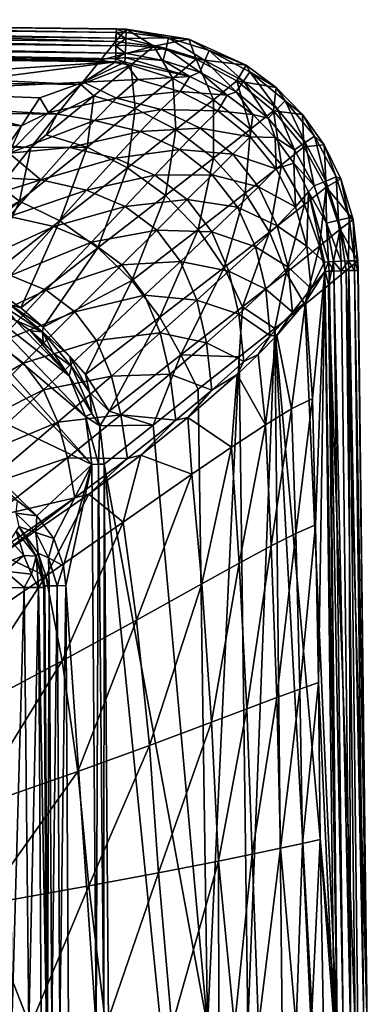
# Model space of a CAD drawing. Header units: millimetres. Extents: x -190 to 190, y 0 to 380.
# Tile 15 of 15: x 124 to 190, y 194 to 380. Entities that reach past the tile are written whole.
import ezdxf

# ---------------------------------------------------------------- set-up
doc = ezdxf.new("R2010")
doc.units = ezdxf.units.MM
doc.layers.add('UM_KLEO4_01_BODY1', color=7, linetype='CONTINUOUS')

msp = doc.modelspace()

# ---------------------------------------------------------------- meshes
at = {"layer": 'UM_KLEO4_01_BODY1'}
mesh = msp.add_polyface(dxfattribs=at)
corners = [(83.0366, 321.2718, -124.6655), (83.0182, 319.7234, -123.4655), (86.6634, 320.022, -124.1845), (89.4034, 321.7398, -125), (83.0555, 322.873, -125), (83.0089, 318.934, -121.6946), (87.7678, 318.1946, -121.9584), (91.4535, 318.2985, -124.3043), (94.5905, 318.8826, -125), (92.0307, 316.0132, -122.1318), (95.45, 315.1082, -124.3628), (0, 379.7638, -3.4685), (0, 377.4482, -20.7456), (142.3473, 375.6234, -21.4577), (84.9915, 318.487, -120.2983), (89.252, 316.9508, -119.7502), (82.7229, 318.7427, -120.5903), (142.3733, 373.4795, -0.3297), (142.3434, 372.3768, -1.2384), (0, 375.2101, -0.3357), (142.4779, 377.373, -1.2146), (142.4478, 376.2633, -0.3172), (0, 379.1101, -1.2108), (0, 377.9977, -0.3139), (0, 379.7134, -2.511), (142.4954, 377.9753, -2.5132), (142.4102, 374.861, -0.0001), (0, 376.5919, -0.0002), (82.7112, 317.7447, -117.8978), (86.4522, 316.0701, -116.4304), (96.5291, 322.5535, -72.0995), (84.6162, 306.9731, -79.3116), (86.2406, 324.6104, -71.8749), (95.7975, 338.5891, -62.4231), (83.7922, 340.0406, -62.0407), (75.7371, 326.4259, -71.6358), (75.9866, 309.3689, -79.2508), (88.5994, 348.1455, -54.3028), (98.7476, 366.1299, -25.2611), (96.1597, 361.2432, -35.83), (69.4086, 366.9482, -24.6722), (67.6, 362.3788, -35.0873), (92.7946, 355.3085, -45.4484), (65.328, 356.8245, -44.629), (62.5459, 350.0917, -53.4844), (59.385, 342.4225, -61.2993)]
mesh.append_faces([[corners[k] for k in face] for face in [(0, 1, 2, 2), (2, 3, 0, 0), (4, 0, 3, 3), (5, 6, 1, 1), (2, 1, 6, 6), (2, 6, 7, 7), (8, 3, 7, 7), (2, 7, 3, 3), (6, 9, 7, 7), (7, 10, 8, 8), (11, 12, 13, 13), (14, 15, 6, 6), (5, 16, 14, 14), (6, 5, 14, 14), (17, 18, 19, 19), (20, 21, 22, 22), (23, 22, 21, 21), (24, 11, 25, 25), (22, 24, 20, 20), (25, 20, 24, 24), (21, 26, 23, 23), (27, 23, 26, 26), (19, 27, 17, 17), (26, 17, 27, 27), (14, 16, 28, 28), (14, 28, 29, 29), (30, 31, 32, 32), (33, 32, 34, 34), (35, 34, 32, 32), (32, 36, 35, 35), (33, 34, 37, 37), (38, 39, 40, 40), (41, 40, 39, 39), (39, 42, 41, 41), (43, 41, 42, 42), (42, 37, 43, 43), (44, 43, 37, 37), (37, 34, 44, 44), (45, 44, 34, 34)]])
mesh = msp.add_polyface(dxfattribs=at)
corners = [(142.4986, 378.0267, -3.4694), (0, 379.7638, -3.4685), (142.3473, 375.6234, -21.4577), (120.5178, 348.3091, -97.8384), (113.7636, 339.7831, -111.1012), (124.2666, 345.5455, -101.6558), (109.8729, 333.9306, -119.063), (131.8111, 341.8179, -103.9491), (136.9691, 355.7074, -81.5922), (129.2808, 358.0655, -79.1648), (126.3549, 355.6944, -84.1964), (131.3228, 361.9635, -70.2568), (138.2299, 365.4035, -60.4965), (135.7927, 367.5613, -54.8615), (142.4954, 377.9753, -2.5132), (136.3076, 367.952, -17.7402), (128.081, 365.0284, -26.0417), (98.7476, 366.1299, -25.2611), (142.3259, 371.7872, -2.5408), (69.4086, 366.9482, -24.6722), (129.7224, 362.2724, -31.8111), (124.6347, 359.7315, -36.768), (122.2933, 354.6057, -44.6087), (120.0564, 353.3137, -46.4288), (118.2461, 350.0471, -50.4113), (114.1152, 345.1698, -55.6462), (96.1597, 361.2432, -35.83), (92.7946, 355.3085, -45.4484), (88.5994, 348.1455, -54.3028), (95.7975, 338.5891, -62.4231), (136.8444, 347.627, -49.7598), (144.1659, 344.548, -49.755), (130.7077, 340.7701, -56.834), (122.3789, 342.6454, -56.8794), (128.282, 349.535, -49.776), (105.4378, 334.2238, -64.8508), (133.6809, 355.6516, -41.823), (142.332, 353.6834, -41.8321), (138.3697, 360.741, -33.3586)]
mesh.append_faces([[corners[k] for k in face] for face in [(0, 1, 2, 2), (3, 4, 5, 5), (6, 5, 4, 4), (5, 7, 8, 8), (8, 9, 10, 10), (10, 3, 5, 5), (8, 10, 5, 5), (11, 10, 9, 9), (9, 8, 12, 12), (13, 11, 12, 12), (9, 12, 11, 11), (1, 0, 14, 14), (15, 16, 17, 17), (18, 15, 17, 17), (18, 17, 19, 19), (15, 20, 16, 16), (21, 16, 20, 20), (20, 22, 21, 21), (23, 21, 22, 22), (22, 24, 23, 23), (23, 24, 25, 25), (16, 21, 17, 17), (26, 17, 21, 21), (21, 23, 26, 26), (27, 26, 23, 23), (23, 25, 27, 27), (28, 27, 25, 25), (28, 25, 29, 29), (30, 31, 32, 32), (32, 33, 30, 30), (34, 30, 33, 33), (35, 25, 33, 33), (25, 24, 34, 34), (33, 25, 34, 34), (36, 37, 34, 34), (24, 22, 34, 34), (36, 34, 22, 22), (36, 22, 38, 38), (22, 20, 38, 38)]])
mesh = msp.add_polyface(dxfattribs=at)
corners = [(0, 369.4796, -53.5616), (-0.0001, 363.688, -69.3989), (131.3228, 361.9635, -70.2568), (135.7927, 367.5613, -54.8615), (0, 374.0358, -37.3905), (139.4866, 372.1345, -38.5906), (0, 377.4482, -20.7456), (142.3473, 375.6234, -21.4577), (126.3549, 355.6944, -84.1964), (-0.0001, 357.1847, -83.7015), (120.5178, 348.3091, -97.8384), (-0.0001, 349.5585, -97.593), (106.0468, 330.109, -123.9104), (113.7636, 339.7831, -111.1012), (0, 374.1107, -1.2516), (0, 375.2101, -0.3357), (142.3434, 372.3768, -1.2384), (142.3259, 371.7872, -2.5408), (0, 373.529, -2.5594), (0, 371.5345, -11.5781), (34.4139, 367.5722, -24.1719), (69.4086, 366.9482, -24.6722), (83.7922, 340.0406, -62.0407), (75.7371, 326.4259, -71.6358), (59.385, 342.4225, -61.2993), (67.6, 362.3788, -35.0873), (33.489, 363.2711, -34.4064), (65.328, 356.8245, -44.629), (32.3955, 358.0508, -43.8202), (62.5459, 350.0917, -53.4844), (31.1018, 351.7018, -52.6152), (29.6583, 344.4162, -60.4536), (54.1014, 329.3986, -71.1171), (0, 366.3469, -27.7905), (0, 359.2554, -42.2365), (0, 354.7469, -49.0434), (0, 351.8033, -52.8445), (0, 342.9444, -62.1471), (27.2619, 331.8755, -70.4505)]
mesh.append_faces([[corners[k] for k in face] for face in [(0, 1, 2, 2), (2, 3, 0, 0), (4, 0, 3, 3), (3, 5, 4, 4), (6, 4, 5, 5), (5, 7, 6, 6), (8, 2, 1, 1), (1, 9, 8, 8), (10, 8, 9, 9), (9, 11, 10, 10), (12, 13, 11, 11), (13, 10, 11, 11), (14, 15, 16, 16), (17, 18, 14, 14), (16, 17, 14, 14), (19, 18, 20, 20), (21, 20, 18, 18), (18, 17, 21, 21), (22, 23, 24, 24), (21, 25, 20, 20), (26, 20, 25, 25), (25, 27, 26, 26), (28, 26, 27, 27), (27, 29, 28, 28), (30, 28, 29, 29), (29, 24, 30, 30), (31, 30, 24, 24), (24, 32, 31, 31), (33, 19, 20, 20), (34, 33, 26, 26), (20, 26, 33, 33), (35, 34, 28, 28), (28, 34, 26, 26), (36, 35, 30, 30), (30, 35, 28, 28), (37, 36, 31, 31), (30, 31, 36, 36), (31, 38, 37, 37)]])
mesh = msp.add_polyface(dxfattribs=at)
corners = [(142.3473, 375.6234, -21.4577), (144.3187, 377.9807, -3.4818), (142.4986, 378.0267, -3.4694), (145.214, 371.1651, -40.2911), (153.1358, 368.7026, -41.6113), (149.5628, 374.792, -21.84), (157.5352, 372.3009, -22.7329), (156.1286, 376.0712, -3.7146), (139.4866, 372.1345, -38.5906), (144.1705, 373.4215, -0.3294), (144.1249, 372.6232, -0.894), (142.3434, 372.3768, -1.2384), (142.3733, 373.4795, -0.3297), (144.0552, 371.7243, -2.5451), (142.3259, 371.7872, -2.5408), (144.3296, 377.3497, -1.2525), (144.2952, 376.2122, -0.3193), (142.4779, 377.373, -1.2146), (142.4478, 376.2633, -0.3172), (144.3331, 377.9288, -2.5227), (142.4954, 377.9753, -2.5132), (142.4102, 374.861, -0.0001), (144.2463, 374.9899, -0.0042), (152.2855, 376.3459, -1.2454), (151.8523, 374.3449, -0.0427), (151.3365, 372.0798, -0.5338), (156.3153, 369.0616, -2.588), (159.9672, 373.9799, -1.3011), (159.1679, 372.0532, -0.049), (158.2394, 369.8564, -0.5298)]
mesh.append_faces([[corners[k] for k in face] for face in [(0, 1, 2, 2), (3, 4, 5, 5), (6, 5, 4, 4), (7, 1, 5, 5), (1, 0, 5, 5), (0, 8, 5, 5), (3, 5, 8, 8), (5, 6, 7, 7), (9, 10, 11, 11), (11, 12, 9, 9), (13, 14, 11, 11), (10, 13, 11, 11), (15, 16, 17, 17), (18, 17, 16, 16), (2, 1, 19, 19), (20, 2, 19, 19), (19, 15, 20, 20), (17, 20, 15, 15), (21, 18, 16, 16), (16, 22, 21, 21), (12, 21, 9, 9), (22, 9, 21, 21), (16, 15, 23, 23), (15, 19, 23, 23), (22, 16, 24, 24), (24, 16, 23, 23), (10, 9, 25, 25), (9, 22, 24, 24), (25, 9, 24, 24), (25, 26, 10, 10), (13, 10, 26, 26), (1, 7, 19, 19), (23, 19, 7, 7), (23, 7, 27, 27), (24, 23, 28, 28), (27, 28, 23, 23), (25, 24, 29, 29), (28, 29, 24, 24), (29, 26, 25, 25)]])
mesh = msp.add_polyface(dxfattribs=at)
corners = [(153.7253, 359.0281, -63.6209), (160.7635, 353.6216, -64.1745), (160.814, 364.6591, -42.488), (167.7728, 359.1337, -42.8302), (173.5835, 352.4064, -42.602), (172.119, 362.6068, -23.5256), (165.214, 368.2059, -23.3154), (157.5352, 372.3009, -22.7329), (177.823, 355.7875, -23.3402), (177.5612, 361.9037, -3.8727), (172.61, 366.9585, -3.875), (166.9278, 371.169, -3.843), (156.1286, 376.0712, -3.7146), (163.3512, 365.5016, -2.6121), (156.3153, 369.0616, -2.588), (158.2394, 369.8564, -0.5298), (159.9672, 373.9799, -1.3011), (167.6053, 369.9257, -1.3378), (159.1679, 372.0532, -0.049), (166.4351, 368.1701, -0.0534), (165.0836, 366.1575, -0.5265), (168.1754, 361.8823, -2.6243), (174.3102, 364.4516, -1.3505), (172.8159, 362.9505, -0.055), (171.0959, 361.2229, -0.5254), (172.3981, 357.5747, -2.6234), (179.8146, 357.7719, -1.3384), (178.064, 356.5935, -0.0535), (176.0569, 355.2327, -0.5265), (161.6241, 362.6061, -13.6864), (167.6975, 357.6975, -13.6818), (158.2743, 359.2828, -24.244), (150.921, 362.8141, -24.2437), (154.497, 366.2437, -13.6903)]
mesh.append_faces([[corners[k] for k in face] for face in [(0, 1, 2, 2), (3, 4, 5, 5), (2, 3, 6, 6), (5, 6, 3, 3), (6, 7, 2, 2), (5, 8, 9, 9), (9, 10, 5, 5), (5, 10, 6, 6), (10, 11, 6, 6), (6, 11, 7, 7), (11, 12, 7, 7), (13, 14, 15, 15), (12, 11, 16, 16), (17, 16, 11, 11), (18, 16, 19, 19), (17, 19, 16, 16), (15, 18, 20, 20), (19, 20, 18, 18), (21, 13, 20, 20), (20, 13, 15, 15), (11, 10, 17, 17), (22, 17, 10, 10), (19, 17, 23, 23), (22, 23, 17, 17), (20, 19, 24, 24), (23, 24, 19, 19), (25, 21, 24, 24), (24, 21, 20, 20), (10, 9, 22, 22), (22, 9, 26, 26), (23, 22, 27, 27), (26, 27, 22, 22), (27, 28, 23, 23), (29, 30, 31, 31), (31, 32, 29, 29), (21, 25, 30, 30), (13, 21, 29, 29), (30, 29, 21, 21), (29, 33, 13, 13)]])
mesh = msp.add_polyface(dxfattribs=at)
corners = [(144.6013, 351.8505, -83.3085), (136.9691, 355.7074, -81.5922), (131.8111, 341.8179, -103.9491), (151.7213, 346.59, -84.1489), (153.7253, 359.0281, -63.6209), (160.7635, 353.6216, -64.1745), (146.0582, 362.9879, -62.3526), (138.2299, 365.4035, -60.4965), (153.1358, 368.7026, -41.6113), (160.814, 364.6591, -42.488), (145.214, 371.1651, -40.2911), (139.4866, 372.1345, -38.5906), (135.7927, 367.5613, -54.8615), (157.5352, 372.3009, -22.7329), (146.5164, 368.4836, -13.668), (136.3076, 367.952, -17.7402), (144.0552, 371.7243, -2.5451), (142.3259, 371.7872, -2.5408), (149.7691, 350.452, -41.834), (155.8272, 345.8272, -41.834), (144.1659, 344.548, -49.755), (136.8444, 347.627, -49.7598), (142.332, 353.6834, -41.8321), (128.282, 349.535, -49.776), (160.5399, 350.5399, -33.3855), (154.407, 355.3011, -33.3869), (146.9606, 358.6894, -33.3838), (133.6809, 355.6516, -41.823), (138.3697, 360.741, -33.3586), (158.2743, 359.2828, -24.244), (150.921, 362.8141, -24.2437), (142.5388, 364.9581, -24.2132), (129.7224, 362.2724, -31.8111), (154.497, 366.2437, -13.6903), (161.6241, 362.6061, -13.6864), (156.3153, 369.0616, -2.588), (163.3512, 365.5016, -2.6121)]
mesh.append_faces([[corners[k] for k in face] for face in [(0, 1, 2, 2), (0, 3, 4, 4), (5, 4, 3, 3), (1, 0, 6, 6), (4, 6, 0, 0), (6, 7, 1, 1), (6, 4, 8, 8), (9, 8, 4, 4), (7, 6, 10, 10), (8, 10, 6, 6), (11, 12, 10, 10), (7, 10, 12, 12), (8, 9, 13, 13), (14, 15, 16, 16), (17, 16, 15, 15), (18, 19, 20, 20), (20, 21, 18, 18), (22, 18, 21, 21), (21, 23, 22, 22), (19, 18, 24, 24), (25, 24, 18, 18), (18, 22, 25, 25), (26, 25, 22, 22), (22, 27, 26, 26), (28, 26, 27, 27), (25, 26, 29, 29), (30, 29, 26, 26), (26, 28, 30, 30), (31, 30, 28, 28), (28, 32, 31, 31), (33, 34, 30, 30), (30, 31, 33, 33), (14, 33, 31, 31), (32, 15, 31, 31), (14, 31, 15, 15), (35, 36, 33, 33), (16, 35, 14, 14), (33, 14, 35, 35)]])
mesh = msp.add_polyface(dxfattribs=at)
corners = [(151.7213, 346.59, -84.1489), (157.8968, 340.1928, -84.0386), (160.7635, 353.6216, -64.1745), (166.7421, 347.0426, -63.9599), (171.3509, 339.6989, -63.0112), (173.5835, 352.4064, -42.602), (167.7728, 359.1337, -42.8302), (160.814, 364.6591, -42.488), (177.9482, 344.8943, -41.8328), (177.823, 355.7875, -23.3402), (182.0356, 348.1709, -22.781), (172.119, 362.6068, -23.5256), (187.0973, 342.0598, -3.6442), (184.7931, 349.7802, -3.7669), (181.6531, 356.1355, -3.8363), (177.5612, 361.9037, -3.8727), (171.0959, 361.2229, -0.5254), (172.8159, 362.9505, -0.055), (176.0569, 355.2327, -0.5265), (175.921, 352.679, -2.6096), (172.3981, 357.5747, -2.6234), (179.8146, 357.7719, -1.3384), (183.9034, 350.1524, -1.3022), (178.064, 356.5935, -0.0535), (181.9794, 349.3441, -0.0491), (179.7855, 348.4055, -0.5298), (178.6728, 347.2816, -2.5906), (186.3256, 342.381, -1.2461), (160.5399, 350.5399, -33.3855), (165.301, 344.407, -33.3868), (155.8272, 345.8272, -41.834), (169.2827, 348.2742, -24.244), (164.4195, 354.4195, -24.2407), (154.407, 355.3011, -33.3869), (158.2743, 359.2828, -24.244), (172.6061, 351.6241, -13.6864), (176.2437, 344.4969, -13.6903), (167.6975, 357.6975, -13.6818)]
mesh.append_faces([[corners[k] for k in face] for face in [(0, 1, 2, 2), (3, 4, 5, 5), (2, 3, 6, 6), (5, 6, 3, 3), (6, 7, 2, 2), (5, 8, 9, 9), (10, 9, 8, 8), (9, 11, 5, 5), (12, 13, 10, 10), (13, 14, 10, 10), (9, 10, 14, 14), (14, 15, 9, 9), (16, 17, 18, 18), (19, 20, 18, 18), (16, 18, 20, 20), (15, 14, 21, 21), (21, 14, 22, 22), (23, 21, 24, 24), (22, 24, 21, 21), (18, 23, 25, 25), (24, 25, 23, 23), (26, 19, 25, 25), (18, 25, 19, 19), (14, 13, 22, 22), (22, 13, 27, 27), (28, 29, 30, 30), (29, 28, 31, 31), (32, 31, 28, 28), (28, 33, 32, 32), (34, 32, 33, 33), (35, 36, 31, 31), (31, 32, 35, 35), (37, 35, 32, 32), (32, 34, 37, 37), (19, 26, 36, 36), (20, 19, 35, 35), (35, 19, 36, 36), (37, 20, 35, 35)]])
mesh = msp.add_polyface(dxfattribs=at)
corners = [(128.6701, 321.7942, -124.1997), (136.6889, 312.8517, -123.435), (145.4055, 330.5738, -105.3503), (150.6819, 323.6971, -104.3786), (154.6356, 316.5429, -102.443), (162.8034, 333.0555, -83.0109), (166.2779, 325.626, -81.1964), (157.8968, 340.1928, -84.0386), (139.0012, 336.7413, -105.2153), (151.7213, 346.59, -84.1489), (131.8111, 341.8179, -103.9491), (144.6013, 351.8505, -83.3085), (165.6531, 316.196, -84.4018), (172.3643, 321.5488, -69.3735), (171.3509, 339.6989, -63.0112), (166.7421, 347.0426, -63.9599), (160.7635, 353.6216, -64.1745), (138.7347, 319.2735, -64.2187), (134.678, 324.678, -64.2085), (147.8227, 327.8114, -56.8173), (143.5346, 333.5346, -56.8138), (129.2734, 328.7346, -64.2187), (157.627, 326.8444, -49.7598), (159.4451, 318.8502, -49.7746), (150.7702, 320.7077, -56.834), (154.548, 334.166, -49.755), (150.0853, 340.0853, -49.7543), (137.8113, 337.8227, -56.8173), (144.1659, 344.548, -49.755), (130.7077, 340.7701, -56.834), (165.5614, 324.2532, -41.8238), (163.6834, 332.332, -41.8321), (160.4519, 339.7691, -41.834), (155.8272, 345.8272, -41.834), (170.6488, 328.9356, -33.3609), (168.6893, 336.9605, -33.3838), (165.301, 344.407, -33.3868), (169.2827, 348.2742, -24.244), (172.814, 340.9209, -24.2437)]
mesh.append_faces([[corners[k] for k in face] for face in [(0, 1, 2, 2), (3, 4, 5, 5), (6, 5, 4, 4), (2, 3, 7, 7), (5, 7, 3, 3), (8, 2, 9, 9), (7, 9, 2, 2), (10, 8, 11, 11), (9, 11, 8, 8), (12, 13, 6, 6), (5, 6, 14, 14), (7, 5, 15, 15), (14, 15, 5, 5), (15, 16, 7, 7), (17, 18, 19, 19), (20, 19, 18, 18), (18, 21, 20, 20), (22, 23, 24, 24), (24, 19, 22, 22), (25, 22, 19, 19), (19, 20, 25, 25), (26, 25, 20, 20), (20, 27, 26, 26), (28, 26, 27, 27), (27, 29, 28, 28), (23, 22, 30, 30), (31, 30, 22, 22), (22, 25, 31, 31), (32, 31, 25, 25), (25, 26, 32, 32), (33, 32, 26, 26), (26, 28, 33, 33), (30, 31, 34, 34), (35, 34, 31, 31), (31, 32, 35, 35), (36, 35, 32, 32), (32, 33, 36, 36), (37, 38, 36, 36)]])
mesh = msp.add_polyface(dxfattribs=at)
corners = [(171.3509, 339.6989, -63.0112), (174.4513, 332.0516, -61.4398), (177.9482, 344.8943, -41.8328), (180.7474, 337.0696, -40.6084), (173.5835, 352.4064, -42.602), (182.4458, 329.7075, -37.3466), (184.6496, 340.2356, -21.9089), (182.0356, 348.1709, -22.781), (185.7795, 332.4657, -20.5383), (187.9807, 334.3182, -3.4816), (187.0973, 342.0598, -3.6442), (183.4225, 334.1659, -0.3296), (182.4291, 334.1099, -1.102), (182.0598, 341.4221, -0.5339), (181.9794, 349.3441, -0.0491), (183.9034, 350.1524, -1.3022), (184.3248, 341.9432, -0.0428), (186.3256, 342.381, -1.2461), (179.7855, 348.4055, -0.5298), (181.7251, 334.0548, -2.5454), (178.6728, 347.2816, -2.5906), (184.7931, 349.7802, -3.7669), (187.9291, 334.3299, -2.5226), (187.3578, 334.3238, -1.2623), (186.213, 334.2881, -0.3192), (184.8265, 334.2325), (181.788, 332.3069, -2.5407), (188.0268, 332.4987, -3.4692), (187.9757, 332.4933, -2.514), (172.814, 340.9209, -24.2437), (174.8629, 333.0877, -24.216), (168.6893, 336.9605, -33.3838), (165.301, 344.407, -33.3868), (178.3844, 337.0349, -13.6702), (176.2437, 344.4969, -13.6903), (169.2827, 348.2742, -24.244), (179.2002, 329.0955, -13.6112)]
mesh.append_faces([[corners[k] for k in face] for face in [(0, 1, 2, 2), (3, 2, 1, 1), (2, 4, 0, 0), (3, 5, 6, 6), (2, 3, 7, 7), (6, 7, 3, 3), (5, 8, 6, 6), (8, 9, 6, 6), (9, 10, 6, 6), (6, 10, 7, 7), (11, 12, 13, 13), (14, 15, 16, 16), (17, 16, 15, 15), (18, 14, 13, 13), (16, 13, 14, 14), (19, 20, 12, 12), (13, 12, 20, 20), (18, 13, 20, 20), (21, 10, 17, 17), (10, 9, 22, 22), (22, 23, 10, 10), (17, 10, 23, 23), (23, 24, 17, 17), (16, 17, 24, 24), (24, 25, 16, 16), (25, 11, 13, 13), (16, 25, 13, 13), (26, 19, 12, 12), (22, 9, 27, 27), (27, 28, 22, 22), (23, 22, 28, 28), (29, 30, 31, 31), (31, 32, 29, 29), (30, 29, 33, 33), (34, 33, 29, 29), (29, 35, 34, 34), (20, 19, 33, 33), (36, 33, 19, 19), (34, 20, 33, 33)]])
mesh = msp.add_polyface(dxfattribs=at)
corners = [(83.0555, 322.873, -125), (89.4034, 321.7398, -125), (106.0108, 327.7962, -125.0001), (113.9467, 328.1768, -124.7144), (106.0319, 329.1526, -124.6758), (109.778, 327.5643, -125.0001), (116.3554, 328.4749, -124.0865), (106.0468, 330.109, -123.9104), (116.1622, 326.2857, -125.0001), (121.5048, 325.5813, -124.7144), (122.4627, 326.0043, -124.1592), (123.3944, 323.1052, -125.0001), (128.5592, 320.8775, -124.7144), (128.6701, 321.7942, -124.1997), (124.4774, 325.4251, -123.7166), (109.8729, 333.9306, -119.063), (117.2692, 330.3258, -121.9566), (113.7636, 339.7831, -111.1012), (139.0012, 336.7413, -105.2153), (145.4055, 330.5738, -105.3503), (131.8111, 341.8179, -103.9491), (124.2666, 345.5455, -101.6558), (114.1152, 345.1698, -55.6462), (105.4378, 334.2238, -64.8508), (95.7975, 338.5891, -62.4231), (86.2406, 324.6104, -71.8749), (96.5291, 322.5535, -72.0995), (96.5519, 322.0443, -72.3391), (122.5712, 331.5499, -64.2564), (129.2734, 328.7346, -64.2187), (113.8448, 321.4862, -70.5162), (106.6498, 323.3735, -70.6381), (114.7127, 333.4184, -64.3398), (137.8113, 337.8227, -56.8173), (143.5346, 333.5346, -56.8138), (130.7077, 340.7701, -56.834), (122.3789, 342.6454, -56.8794)]
mesh.append_faces([[corners[k] for k in face] for face in [(0, 1, 2, 2), (3, 4, 5, 5), (2, 5, 4, 4), (6, 7, 3, 3), (7, 4, 3, 3), (5, 8, 3, 3), (3, 8, 9, 9), (10, 6, 9, 9), (3, 9, 6, 6), (8, 11, 9, 9), (9, 12, 10, 10), (10, 13, 14, 14), (15, 7, 16, 16), (7, 6, 16, 16), (6, 10, 16, 16), (14, 16, 10, 10), (17, 7, 15, 15), (14, 13, 18, 18), (19, 18, 13, 13), (16, 14, 20, 20), (18, 20, 14, 14), (15, 16, 21, 21), (20, 21, 16, 16), (22, 23, 24, 24), (25, 24, 23, 23), (26, 25, 23, 23), (23, 27, 26, 26), (28, 29, 30, 30), (30, 31, 28, 28), (32, 28, 31, 31), (27, 23, 31, 31), (32, 31, 23, 23), (33, 34, 29, 29), (29, 28, 33, 33), (35, 33, 28, 28), (28, 32, 35, 35), (36, 35, 32, 32), (32, 23, 36, 36)]])
mesh = msp.add_polyface(dxfattribs=at)
corners = [(166.2779, 325.626, -81.1964), (172.3643, 321.5488, -69.3735), (174.4513, 332.0516, -61.4398), (171.3509, 339.6989, -63.0112), (177.9777, 326.0667, -53.6404), (180.7474, 337.0696, -40.6084), (182.4458, 329.7075, -37.3466), (188.0268, 332.4987, -3.4692), (187.9807, 334.3182, -3.4816), (185.7795, 332.4657, -20.5383), (182.5723, 332.3343, -1.0079), (181.788, 332.3069, -2.5407), (182.4291, 334.1099, -1.102), (187.9757, 332.4933, -2.514), (187.3765, 332.4727, -1.2186), (187.3578, 334.3238, -1.2623), (186.213, 334.2881, -0.3192), (186.2674, 332.4398, -0.319), (183.4863, 332.3607, -0.3267), (183.4225, 334.1659, -0.3296), (184.8442, 332.3993, -0.0003), (184.8265, 334.2325), (172.7333, 320.195, -30.8598), (169.22, 316.628, -37.4866), (171.4879, 320.1438, -33.3076), (166.482, 315.3123, -41.8062), (165.5614, 324.2532, -41.8238), (170.6488, 328.9356, -33.3609), (178.12, 326.5114, -17.2215), (175.6562, 324.615, -24.1453), (174.8629, 333.0877, -24.216), (168.6893, 336.9605, -33.3838), (181.7251, 334.0548, -2.5454), (179.2002, 329.0955, -13.6112), (178.3844, 337.0349, -13.6702), (180.0067, 284.5063, -14.1167), (179.4171, 308.344, -14.4845), (180.5567, 254.7538, -13.7756), (175.5051, 306.3572, -25.7012), (170.5638, 303.379, -36.0413), (165.242, 312.8632, -43.7112)]
mesh.append_faces([[corners[k] for k in face] for face in [(0, 1, 2, 2), (2, 3, 0, 0), (1, 4, 2, 2), (2, 4, 5, 5), (4, 6, 5, 5), (7, 8, 9, 9), (10, 11, 12, 12), (13, 14, 15, 15), (16, 15, 14, 14), (14, 17, 16, 16), (18, 10, 12, 12), (12, 19, 18, 18), (17, 20, 16, 16), (21, 16, 20, 20), (20, 18, 19, 19), (19, 21, 20, 20), (22, 23, 24, 24), (24, 23, 25, 25), (25, 26, 24, 24), (27, 24, 26, 26), (28, 22, 29, 29), (24, 29, 22, 22), (24, 27, 29, 29), (30, 29, 27, 27), (27, 31, 30, 30), (32, 11, 33, 33), (11, 28, 33, 33), (33, 28, 29, 29), (29, 30, 33, 33), (34, 33, 30, 30), (35, 36, 11, 11), (37, 35, 11, 11), (28, 11, 36, 36), (22, 28, 38, 38), (36, 38, 28, 28), (23, 22, 39, 39), (38, 39, 22, 22), (40, 23, 39, 39)]])
mesh = msp.add_polyface(dxfattribs=at)
corners = [(132.5593, 276.7942, -125.0001), (132.9624, 273.0507, -125.0001), (137.8869, 295.9188, -125.0001), (136.6908, 304.9501, -125.0001), (139.1272, 295.9381, -124.7316), (189.7639, 190, -3.4683), (188.0268, 332.4987, -3.4692), (185.7795, 332.4657, -20.5383), (187.4494, 190, -20.7638), (189.7135, 190, -2.5109), (189.1101, 190, -1.2107), (187.3765, 332.4727, -1.2186), (187.9757, 332.4933, -2.514), (186.2674, 332.4398, -0.319), (187.9977, 190, -0.3139), (186.5863, 190, -0.0003), (147.0944, 297.6346, -62.7122), (137.31, 290.3036, -69.374), (144.594, 296.9893, -64.4587), (134.6551, 289.5808, -70.7959), (133.2744, 297.1282, -70.629), (143.324, 305.2354, -64.3334), (153.6975, 304.2166, -56.951), (180.5567, 254.7538, -13.7756), (177.0798, 253.5533, -24.5718), (180.0067, 284.5063, -14.1167), (176.3168, 282.8763, -25.1269), (172.7216, 251.953, -34.6401), (171.6695, 280.538, -35.3448), (167.0744, 249.8276, -44.479), (165.6507, 277.3132, -45.2702), (160.4153, 247.3087, -53.329), (158.5822, 273.4138, -54.1298), (179.4171, 308.344, -14.4845), (175.5051, 306.3572, -25.7012), (170.5638, 303.379, -36.0413), (164.1741, 299.1872, -46.012), (156.7005, 294.0672, -54.8386), (146.2579, 266.5479, -65.3601), (143.7623, 285.0092, -65.903), (132.271, 258.8381, -74.2685), (155.9846, 304.7804, -54.8366), (129.2337, 274.8407, -74.5706)]
mesh.append_faces([[corners[k] for k in face] for face in [(0, 1, 2, 2), (3, 2, 4, 4), (5, 6, 7, 7), (8, 5, 7, 7), (9, 10, 11, 11), (11, 12, 9, 9), (5, 9, 12, 12), (6, 5, 12, 12), (13, 11, 10, 10), (10, 14, 13, 13), (14, 15, 13, 13), (16, 17, 18, 18), (19, 18, 17, 17), (19, 20, 18, 18), (21, 18, 20, 20), (18, 22, 16, 16), (23, 24, 25, 25), (26, 25, 24, 24), (24, 27, 26, 26), (28, 26, 27, 27), (27, 29, 28, 28), (30, 28, 29, 29), (29, 31, 30, 30), (32, 30, 31, 31), (25, 26, 33, 33), (34, 33, 26, 26), (26, 28, 34, 34), (35, 34, 28, 28), (28, 30, 35, 35), (36, 35, 30, 30), (30, 32, 36, 36), (37, 36, 32, 32), (32, 38, 37, 37), (39, 37, 38, 38), (38, 40, 39, 39), (16, 41, 37, 37), (17, 16, 39, 39), (39, 16, 37, 37), (39, 42, 17, 17)]])
mesh = msp.add_polyface(dxfattribs=at)
corners = [(182.4458, 329.7075, -37.3466), (177.9777, 326.0667, -53.6404), (184.0502, 190, -37.3867), (187.4494, 190, -20.7638), (185.7795, 332.4657, -20.5383), (165.6531, 316.196, -84.4018), (157.9302, 310.066, -98.6047), (159.6307, 190.0001, -97.5947), (167.2408, 190.0001, -83.7061), (172.3643, 321.5488, -69.3735), (173.7311, 190, -69.3975), (179.5137, 190, -53.5385), (184.1107, 190, -1.2516), (183.529, 190, -2.5595), (181.788, 332.3069, -2.5407), (182.5723, 332.3343, -1.0079), (185.2101, 190, -0.3358), (183.4863, 332.3607, -0.3267), (186.5863, 190, -0.0003), (184.8442, 332.3993, -0.0003), (186.2674, 332.4398, -0.319), (181.5345, 190, -11.5781), (180.9044, 225.1462, -13.5456), (180.5567, 254.7538, -13.7756), (179.1672, 190, -19.8945), (177.5731, 224.4141, -24.1696), (176.3469, 190, -27.7906), (173.4225, 223.5212, -34.092), (169.2554, 190, -42.2365), (168.0524, 222.3958, -43.8176), (164.7469, 190, -49.0434), (161.7035, 221.1021, -52.6131), (161.8032, 190, -52.8446), (152.9444, 190, -62.1471), (177.0798, 253.5533, -24.5718), (172.7216, 251.953, -34.6401), (167.0744, 249.8276, -44.479), (160.4153, 247.3087, -53.329)]
mesh.append_faces([[corners[k] for k in face] for face in [(0, 1, 2, 2), (2, 3, 0, 0), (4, 0, 3, 3), (5, 6, 7, 7), (7, 8, 5, 5), (9, 5, 8, 8), (8, 10, 9, 9), (10, 11, 9, 9), (11, 2, 9, 9), (1, 9, 2, 2), (12, 13, 14, 14), (14, 15, 12, 12), (16, 12, 15, 15), (15, 17, 16, 16), (18, 16, 17, 17), (19, 20, 18, 18), (17, 19, 18, 18), (13, 21, 22, 22), (13, 22, 23, 23), (14, 13, 23, 23), (21, 24, 22, 22), (25, 22, 24, 24), (24, 26, 25, 25), (25, 26, 27, 27), (26, 28, 27, 27), (29, 27, 28, 28), (28, 30, 29, 29), (31, 29, 30, 30), (30, 32, 31, 31), (32, 33, 31, 31), (22, 25, 23, 23), (34, 23, 25, 25), (25, 27, 34, 34), (35, 34, 27, 27), (27, 29, 35, 35), (36, 35, 29, 29), (29, 31, 36, 36), (37, 36, 31, 31)]])
mesh = msp.add_polyface(dxfattribs=at)
corners = [(139.3496, 303.1757, -124.0399), (137.8652, 305.503, -124.7144), (136.6908, 304.9501, -125.0001), (139.1272, 295.9381, -124.7316), (140.1998, 295.9547, -123.9104), (137.4157, 309.5221, -124.1286), (133.6066, 312.599, -125.0001), (141.1086, 305.9625, -121.5464), (133.7284, 316.2352, -124.1891), (136.6889, 312.8517, -123.435), (149.433, 303.3193, -111.7241), (154.6356, 316.5429, -102.443), (150.6819, 323.6971, -104.3786), (145.4055, 330.5738, -105.3503), (157.9302, 310.066, -98.6047), (165.6531, 316.196, -84.4018), (166.2779, 325.626, -81.1964), (133.2744, 297.1282, -70.629), (131.4863, 303.8449, -70.5162), (143.324, 305.2354, -64.3334), (141.55, 312.5713, -64.2564), (155.9846, 304.7804, -54.8366), (147.0944, 297.6346, -62.7122), (153.6975, 304.2166, -56.951), (144.594, 296.9893, -64.4587), (152.5542, 312.9325, -56.8757), (150.7702, 320.7077, -56.834), (138.7347, 319.2735, -64.2187), (147.8227, 327.8114, -56.8173), (165.242, 312.8632, -43.7112), (160.4755, 309.9336, -49.8037), (159.4451, 318.8502, -49.7746), (169.22, 316.628, -37.4866), (166.482, 315.3123, -41.8062), (165.5614, 324.2532, -41.8238), (164.1741, 299.1872, -46.012), (170.5638, 303.379, -36.0413), (156.7005, 294.0672, -54.8386)]
mesh.append_faces([[corners[k] for k in face] for face in [(0, 1, 2, 2), (3, 4, 0, 0), (2, 3, 0, 0), (0, 5, 1, 1), (6, 2, 1, 1), (5, 0, 7, 7), (8, 5, 9, 9), (9, 5, 7, 7), (4, 10, 0, 0), (7, 0, 10, 10), (7, 10, 11, 11), (9, 7, 12, 12), (11, 12, 7, 7), (12, 13, 9, 9), (10, 14, 11, 11), (14, 15, 11, 11), (16, 11, 15, 15), (17, 18, 19, 19), (20, 19, 18, 18), (21, 22, 23, 23), (24, 19, 23, 23), (25, 23, 19, 19), (19, 20, 25, 25), (26, 25, 20, 20), (20, 27, 26, 26), (28, 26, 27, 27), (29, 21, 30, 30), (23, 30, 21, 21), (23, 25, 30, 30), (31, 30, 25, 25), (25, 26, 31, 31), (32, 29, 33, 33), (33, 29, 30, 30), (30, 31, 33, 33), (34, 33, 31, 31), (21, 29, 35, 35), (35, 29, 36, 36), (35, 37, 21, 21)]])
mesh = msp.add_polyface(dxfattribs=at)
corners = [(130.6515, 316.8792, -125.0001), (128.6936, 319.0023, -125.0001), (126.2868, 321.1106, -125.0001), (133.6066, 312.599, -125.0001), (123.3944, 323.1052, -125.0001), (116.1622, 326.2857, -125.0001), (136.6908, 304.9501, -125.0001), (109.778, 327.5643, -125.0001), (137.8869, 295.9188, -125.0001), (106.0108, 327.7962, -125.0001), (119.4332, 290.9432, -125.0001), (123.8113, 289.1036, -125.0001), (100.968, 309.269, -125), (98.5555, 314.6099, -125), (127.5171, 286.2388, -125.0001), (128.5592, 320.8775, -124.7144), (121.5048, 325.5813, -124.7144), (133.7284, 316.2352, -124.1891), (128.6701, 321.7942, -124.1997), (122.4627, 326.0043, -124.1592), (134.0271, 314.3899, -124.7144), (137.4157, 309.5221, -124.1286), (137.8652, 305.503, -124.7144), (136.6889, 312.8517, -123.435), (128.7855, 309.9985, -70.4523), (131.4863, 303.8449, -70.5162), (114.5154, 296.8167, -77.2416), (111.1301, 301.1301, -77.2102), (124.9915, 314.9915, -70.4328), (106.8166, 304.5153, -77.2416), (119.9985, 318.7854, -70.4523), (101.5911, 307.0621, -77.3368), (141.55, 312.5713, -64.2564), (138.7347, 319.2735, -64.2187), (134.678, 324.678, -64.2085), (129.2734, 328.7346, -64.2187), (113.8448, 321.4862, -70.5162)]
mesh.append_faces([[corners[k] for k in face] for face in [(0, 1, 2, 2), (3, 0, 2, 2), (2, 4, 3, 3), (4, 5, 3, 3), (6, 3, 5, 5), (5, 7, 6, 6), (8, 6, 7, 7), (7, 9, 8, 8), (10, 11, 12, 12), (13, 12, 11, 11), (11, 14, 13, 13), (13, 8, 9, 9), (4, 2, 15, 15), (16, 4, 15, 15), (17, 18, 15, 15), (18, 19, 15, 15), (2, 1, 15, 15), (1, 0, 15, 15), (20, 15, 0, 0), (21, 17, 20, 20), (20, 17, 15, 15), (0, 3, 20, 20), (20, 3, 22, 22), (22, 21, 20, 20), (18, 17, 23, 23), (24, 25, 26, 26), (26, 27, 24, 24), (28, 24, 27, 27), (27, 29, 28, 28), (30, 28, 29, 29), (29, 31, 30, 30), (25, 24, 32, 32), (33, 32, 24, 24), (24, 28, 33, 33), (34, 33, 28, 28), (28, 30, 34, 34), (35, 34, 30, 30), (30, 36, 35, 35)]])
mesh = msp.add_polyface(dxfattribs=at)
corners = [(130.7033, 281.93, -125.0001), (132.5593, 276.7942, -125.0001), (137.8869, 295.9188, -125.0001), (127.5171, 286.2388, -125.0001), (98.5555, 314.6099, -125), (131.3613, 273.0318, -124.6656), (132.9624, 273.0507, -125.0001), (129.8197, 273.0135, -123.4743), (129.7169, 278.2893, -124.2313), (123.8113, 289.1036, -125.0001), (123.5489, 286.7257, -124.3696), (124.1286, 284.1835, -122.1858), (127.3472, 283.0793, -124.3348), (127.763, 279.148, -122.0224), (129.0235, 273.0041, -121.6946), (128.8321, 272.7177, -120.5903), (127.3596, 278.6303, -119.8282), (123.6394, 283.3896, -119.2165), (126.5258, 275.1805, -116.4927), (121.5414, 275.7505, -113.9677), (125.1279, 272.674, -115.1547), (127.8341, 272.7059, -117.8978), (125.0547, 278.7397, -116.2437), (122.4779, 281.5947, -115.8012), (137.31, 290.3036, -69.374), (120.787, 278.8804, -77.6171), (134.6551, 289.5808, -70.7959), (120.3705, 279.6179, -77.6849), (118.8774, 285.9366, -77.4855), (133.2744, 297.1282, -70.629), (117.0621, 291.5912, -77.3368), (131.4863, 303.8449, -70.5162), (114.5154, 296.8167, -77.2416), (129.2337, 274.8407, -74.5706), (143.7623, 285.0092, -65.903), (132.271, 258.8381, -74.2685), (111.7471, 247.9363, -83.271)]
mesh.append_faces([[corners[k] for k in face] for face in [(0, 1, 2, 2), (3, 0, 2, 2), (4, 3, 2, 2), (5, 6, 1, 1), (7, 5, 8, 8), (1, 8, 5, 5), (3, 9, 10, 10), (10, 11, 12, 12), (0, 3, 12, 12), (12, 3, 10, 10), (11, 13, 12, 12), (8, 12, 13, 13), (1, 0, 8, 8), (12, 8, 0, 0), (8, 13, 7, 7), (14, 7, 13, 13), (15, 14, 16, 16), (14, 13, 16, 16), (17, 16, 11, 11), (13, 11, 16, 16), (18, 19, 20, 20), (20, 21, 18, 18), (22, 19, 18, 18), (15, 16, 21, 21), (18, 21, 16, 16), (22, 18, 16, 16), (16, 17, 22, 22), (23, 22, 17, 17), (24, 25, 26, 26), (27, 26, 25, 25), (27, 28, 26, 26), (29, 26, 28, 28), (28, 30, 29, 29), (31, 29, 30, 30), (30, 32, 31, 31), (33, 34, 35, 35), (35, 36, 33, 33), (25, 24, 33, 33)]])
mesh = msp.add_polyface(dxfattribs=at)
corners = [(132.9624, 273.0507, -125.0001), (133.4459, 190.001, -125.0001), (138.6846, 190, -125.0001), (137.8869, 295.9188, -125.0001), (140.1998, 295.9547, -123.9104), (139.1272, 295.9381, -124.7316), (140.1165, 190.0001, -124.6363), (140.9952, 190.0001, -123.9135), (131.3613, 273.0318, -124.6656), (131.8447, 190.0009, -124.6656), (130.303, 190.0009, -123.4743), (129.8197, 273.0135, -123.4743), (129.5067, 190.0008, -121.6947), (129.0235, 273.0041, -121.6946), (150.8839, 190.0001, -111.0126), (159.6307, 190.0001, -97.5947), (149.433, 303.3193, -111.7241), (157.9302, 310.066, -98.6047), (129.3115, 190.0009, -120.5877), (128.8321, 272.7177, -120.5903), (128.314, 190.0009, -117.8962), (127.8341, 272.7059, -117.8978), (126.0277, 190.0009, -115.4279), (125.1279, 272.674, -115.1547), (122.8121, 190.001, -114.0967), (150.4437, 218.8877, -64.0145), (161.7035, 221.1021, -52.6131), (152.9444, 190, -62.1471), (140.5141, 190, -71.6403), (137.302, 216.4135, -73.3381), (126.2421, 190, -79.4246), (117.2663, 212.8444, -82.9511), (160.4153, 247.3087, -53.329), (148.7027, 242.9203, -64.682), (135.2256, 237.9986, -73.8258), (158.5822, 273.4138, -54.1298), (146.2579, 266.5479, -65.3601), (132.271, 258.8381, -74.2685), (115.067, 230.9772, -83.1441)]
mesh.append_faces([[corners[k] for k in face] for face in [(0, 1, 2, 2), (2, 3, 0, 0), (4, 5, 6, 6), (2, 6, 5, 5), (6, 7, 4, 4), (5, 3, 2, 2), (0, 8, 9, 9), (1, 0, 9, 9), (10, 9, 8, 8), (8, 11, 10, 10), (12, 10, 11, 11), (13, 12, 11, 11), (4, 7, 14, 14), (14, 15, 4, 4), (16, 4, 15, 15), (17, 16, 15, 15), (18, 12, 19, 19), (13, 19, 12, 12), (20, 18, 21, 21), (19, 21, 18, 18), (22, 20, 21, 21), (21, 23, 22, 22), (24, 22, 23, 23), (25, 26, 27, 27), (27, 28, 25, 25), (29, 25, 28, 28), (28, 30, 29, 29), (31, 29, 30, 30), (26, 25, 32, 32), (33, 32, 25, 25), (25, 29, 33, 33), (34, 33, 29, 29), (29, 31, 34, 34), (32, 33, 35, 35), (36, 35, 33, 33), (33, 34, 36, 36), (37, 36, 34, 34), (34, 38, 37, 37)]])
mesh = msp.add_polyface(dxfattribs=at)
corners = [(122.3297, 272.641, -114.0986), (125.1279, 272.674, -115.1547), (121.5414, 275.7505, -113.9677), (120.6791, 276.9845, -113.8202), (125.0547, 278.7397, -116.2437), (119.531, 277.9951, -113.6223), (122.4779, 281.5947, -115.8012), (115.7544, 279.1697, -112.965), (115.5402, 283.9658, -114.5614), (119.1684, 283.3843, -115.2274), (113.7053, 282.8344, -113.4626), (113.5159, 279.2995, -112.5745), (106.6372, 281.1185, -111.5643), (112.2643, 273.3533, -80.9034), (102.2476, 267.1077, -84.2231), (105.197, 269.7185, -83.2063), (79.8474, 257.3754, -89.9998), (78.1921, 259.5467, -89.9999), (103.6355, 274.555, -83.0245), (101.8226, 278.9394, -82.8799), (76.4453, 261.6232, -90.0001), (99.4723, 283.0629, -82.7808), (74.3756, 263.8401, -90.0001), (96.5728, 286.5728, -82.7468), (72.4623, 265.6888, -90.0001), (93.0629, 289.4723, -82.7808), (69.8581, 267.9409, -90), (88.9394, 291.8225, -82.8799), (68.4549, 269.0446, -89.9999), (120.787, 278.8804, -77.6171), (120.3705, 279.6179, -77.6849), (118.8774, 285.9366, -77.4855), (108.236, 260.5459, -83.3023), (129.2337, 274.8407, -74.5706), (85.9782, 256.1411, -107.8366), (99.9362, 284.9536, -110.9985), (94.633, 290.3606, -111.0217), (74.116, 271.9417, -107.7339), (79.0891, 267.6625, -107.7143), (83.5664, 261.5707, -107.7589)]
mesh.append_faces([[corners[k] for k in face] for face in [(0, 1, 2, 2), (3, 2, 4, 4), (5, 3, 6, 6), (4, 6, 3, 3), (7, 5, 8, 8), (9, 8, 5, 5), (6, 9, 5, 5), (10, 11, 7, 7), (7, 8, 10, 10), (11, 10, 12, 12), (13, 14, 15, 15), (16, 17, 18, 18), (19, 18, 17, 17), (17, 20, 19, 19), (21, 19, 20, 20), (20, 22, 21, 21), (23, 21, 22, 22), (22, 24, 23, 23), (25, 23, 24, 24), (24, 26, 25, 25), (27, 25, 26, 26), (26, 28, 27, 27), (29, 13, 30, 30), (15, 30, 13, 13), (15, 18, 30, 30), (31, 30, 18, 18), (18, 19, 31, 31), (14, 13, 32, 32), (13, 29, 32, 32), (33, 32, 29, 29), (0, 2, 3, 3), (3, 5, 0, 0), (11, 12, 34, 34), (35, 36, 37, 37), (37, 38, 35, 35), (38, 39, 35, 35), (39, 34, 35, 35), (12, 35, 34, 34)]])
mesh = msp.add_polyface(dxfattribs=at)
corners = [(125.1279, 272.674, -115.1547), (122.3297, 272.641, -114.0986), (122.8121, 190.001, -114.0967), (81.5911, 254.8357, -90), (79.8474, 257.3754, -89.9998), (102.2476, 267.1077, -84.2231), (105.197, 269.7185, -83.2063), (103.6355, 274.555, -83.0245), (87.2484, 244.0004, -90.0009), (85.522, 247.8411, -90.0014), (108.236, 260.5459, -83.3023), (126.2421, 190, -79.4246), (107.6578, 190, -86.5636), (117.2663, 212.8444, -82.9511), (115.067, 230.9772, -83.1441), (135.2256, 237.9986, -73.8258), (95.6247, 190, -90.0003), (94.3997, 214.1066, -90.0006), (111.7471, 247.9363, -83.271), (132.271, 258.8381, -74.2685), (89.9222, 236.5751, -89.9994), (129.2337, 274.8407, -74.5706), (113.5159, 279.2995, -112.5745), (87.4524, 249.2743, -107.9517), (88.0441, 241.8667, -108.0469), (115.7544, 279.1697, -112.965), (119.531, 277.9951, -113.6223), (86.8411, 190.0002, -107.8018), (85.9782, 256.1411, -107.8366), (70.4346, 200.9927, -95.1149), (66.9397, 220.9191, -95.1186), (69.1623, 211.3443, -95.117), (79.2887, 189.9995, -105.1218), (78.612, 242.2579, -104.1914), (78.0469, 247.2612, -104.0076), (80.9781, 254.9356, -106.5109), (76.2478, 252.8036, -103.7893), (83.5664, 261.5707, -107.7589), (77.1963, 261.3288, -106.3761), (79.0891, 267.6625, -107.7143)]
mesh.append_faces([[corners[k] for k in face] for face in [(0, 1, 2, 2), (3, 4, 5, 5), (6, 5, 4, 4), (7, 6, 4, 4), (8, 9, 10, 10), (9, 3, 5, 5), (10, 9, 5, 5), (11, 12, 13, 13), (14, 15, 13, 13), (16, 17, 12, 12), (13, 12, 17, 17), (13, 17, 14, 14), (18, 19, 14, 14), (17, 20, 14, 14), (18, 14, 20, 20), (10, 21, 18, 18), (20, 8, 18, 18), (10, 18, 8, 8), (22, 23, 24, 24), (25, 22, 24, 24), (26, 25, 24, 24), (1, 26, 24, 24), (27, 2, 1, 1), (24, 27, 1, 1), (23, 22, 28, 28), (17, 16, 29, 29), (20, 17, 30, 30), (31, 30, 17, 17), (27, 24, 32, 32), (33, 32, 24, 24), (24, 23, 33, 33), (34, 33, 23, 23), (23, 28, 35, 35), (36, 34, 35, 35), (34, 23, 35, 35), (28, 37, 35, 35), (38, 35, 37, 37), (37, 39, 38, 38)]])

doc.saveas('drawing.dxf')
